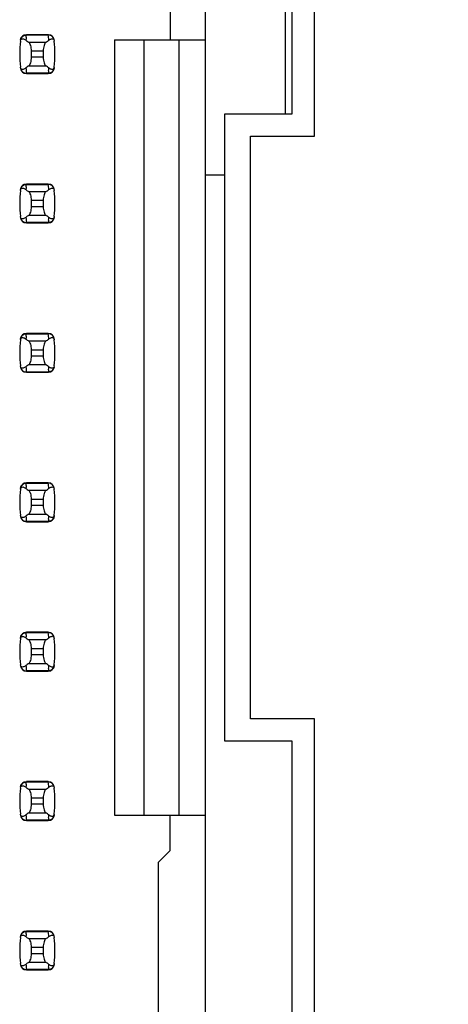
# Model space of a CAD drawing. Header units: inches. Extents: x 0 to 34, y 0 to 22.
# Tile 16 of 47: x 9.289 to 9.862, y 10.016 to 11.334. Entities that reach past the tile are written whole.
import ezdxf

# ---------------------------------------------------------------- set-up
doc = ezdxf.new("R2010")
doc.units = ezdxf.units.IN
doc.header["$LTSCALE"] = 1.87
doc.header["$MEASUREMENT"] = 0
doc.layers.get('0').update_dxf_attribs({"linetype": 'CONTINUOUS'})
doc.layers.add('DIMENSIONS', color=7, linetype='CONTINUOUS')
doc.styles.get("Standard").update_dxf_attribs({"font": 'txt', "width": 0.8})
doc.dimstyles.new('DIMSTYLE_1', dxfattribs={"dimtxt": 0.125, "dimasz": 0.18, "dimexe": 0.125, "dimexo": 0.0625, "dimgap": 0.09, "dimtad": 0, "dimtih": 1, "dimtoh": 1, "dimdec": 3, "dimlfac": 0.5, "dimzin": 4, "dimdsep": 46, "dimtxsty": 'STANDARD', "dimblk": '_FILLED', "dimblk1": '_FILLED', "dimblk2": '_FILLED', "dimcen": 0.09, "dimadec": 0, "dimazin": 0, "dimtp": 0.001, "dimtm": 0.001, "dimtfac": 1, "dimtdec": 3, "dimtofl": 0, "dimtmove": 0, "dimatfit": 3, "dimldrblk": '_FILLED', "dimfxl": 1, "dimtolj": 1, "dimtzin": 4, "dimarcsym": 0})

# ---------------------------------------------------------------- blocks, each defined once
blk = doc.blocks.new('*D22')
at = {"layer": 'DIMENSIONS', "color": 2, "linetype": 'CONTINUOUS'}
blk.add_line((9.6687, 15.6079), (10.7567, 15.6079), dxfattribs=at)
at = {"layer": 'DIMENSIONS', "color": 2, "linetype": 'CONTINUOUS', "insert": (10.8192, 15.6704), "char_height": 0.125, "width": 1.425, "attachment_point": 1, "line_spacing_factor": 0.9}
blk.add_mtext('4.820{\\Ftxt.shx;\\W1.000000;\\H0.125000; }[122.43]', dxfattribs=at)
blk = doc.blocks.new('_FILLED')
at = {"color": 0, "linetype": 'BYBLOCK'}
blk.add_solid([(0, 0), (-1, 0.1736), (-1, -0.1736)], dxfattribs=at)

msp = doc.modelspace()

# ---------------------------------------------------------------- linework, layer by layer
at = {"color": 7, "linetype": 'CONTINUOUS'}
for p, q in [((9.5374, 7.343), (9.5374, 14.2328)), ((9.6832, 11.1779), (9.6832, 11.7979)), ((9.6437, 11.7679), (9.6437, 11.2079)), ((9.6532, 11.2079), (9.6532, 11.7679)), ((9.4901, 11.354), (9.4901, 11.3068)), ((9.2972, 11.3104), (9.2974, 11.3119)), ((9.2974, 11.3127), (9.2975, 11.3135)), ((9.2974, 11.3119), (9.2974, 11.3127)), ((9.3268, 11.3139), (9.2975, 11.3139)), ((9.2975, 11.3139), (9.2975, 11.3135)), ((9.2975, 11.3135), (9.3269, 11.3135)), ((9.3269, 11.3135), (9.3268, 11.3139)), ((9.3236, 11.3036), (9.3008, 11.3036)), ((9.3344, 11.307), (9.3347, 11.306)), ((9.3347, 11.306), (9.3348, 11.3054)), ((9.4153, 11.3068), (9.4153, 10.269)), ((9.4153, 11.3068), (9.5374, 11.3068)), ((9.4547, 11.3068), (9.4547, 10.269)), ((9.502, 10.269), (9.502, 11.3068)), ((9.3043, 11.2836), (9.3043, 11.2922)), ((9.3043, 11.2922), (9.3201, 11.2922)), ((9.3201, 11.2836), (9.3043, 11.2836)), ((9.3201, 11.2922), (9.3201, 11.2836)), ((9.2897, 11.2697), (9.2895, 11.2704)), ((9.3008, 11.2722), (9.3236, 11.2722)), ((9.29, 11.2688), (9.2897, 11.2697)), ((9.3269, 11.2623), (9.2975, 11.2623)), ((9.2975, 11.2623), (9.2975, 11.2619)), ((9.2975, 11.2619), (9.3268, 11.2619)), ((9.3268, 11.2619), (9.3269, 11.2623)), ((9.327, 11.2631), (9.3269, 11.2623)), ((9.3272, 11.2654), (9.327, 11.2639)), ((9.327, 11.2639), (9.327, 11.2631)), ((9.5632, 10.3679), (9.5632, 11.2079)), ((9.5632, 11.2079), (9.6532, 11.2079)), ((9.5972, 10.3979), (9.5972, 11.1779)), ((9.5972, 11.1779), (9.6832, 11.1779)), ((9.5632, 11.126), (9.5374, 11.126)), ((9.2972, 11.1104), (9.2974, 11.1119)), ((9.2974, 11.1127), (9.2975, 11.1135)), ((9.2974, 11.1119), (9.2974, 11.1127)), ((9.3268, 11.1139), (9.2975, 11.1139)), ((9.2975, 11.1139), (9.2975, 11.1135)), ((9.2975, 11.1135), (9.3269, 11.1135)), ((9.3269, 11.1135), (9.3268, 11.1139)), ((9.3236, 11.1036), (9.3008, 11.1036)), ((9.3344, 11.107), (9.3347, 11.106)), ((9.3347, 11.106), (9.3348, 11.1054)), ((9.3043, 11.0836), (9.3043, 11.0922)), ((9.3043, 11.0922), (9.3201, 11.0922)), ((9.3201, 11.0922), (9.3201, 11.0836)), ((9.3008, 11.0722), (9.3236, 11.0722)), ((9.3201, 11.0836), (9.3043, 11.0836)), ((9.2897, 11.0697), (9.2895, 11.0704)), ((9.29, 11.0688), (9.2897, 11.0697)), ((9.3269, 11.0623), (9.2975, 11.0623)), ((9.2975, 11.0623), (9.2975, 11.0619)), ((9.2975, 11.0619), (9.3268, 11.0619)), ((9.3268, 11.0619), (9.3269, 11.0623)), ((9.327, 11.0631), (9.3269, 11.0623)), ((9.3272, 11.0654), (9.327, 11.0639)), ((9.327, 11.0639), (9.327, 11.0631)), ((9.2972, 10.9104), (9.2974, 10.9119)), ((9.2974, 10.9127), (9.2975, 10.9135)), ((9.2974, 10.9119), (9.2974, 10.9127)), ((9.3268, 10.9139), (9.2975, 10.9139)), ((9.2975, 10.9139), (9.2975, 10.9135)), ((9.2975, 10.9135), (9.3269, 10.9135)), ((9.3236, 10.9036), (9.3008, 10.9036)), ((9.3269, 10.9135), (9.3268, 10.9139)), ((9.3344, 10.907), (9.3347, 10.906)), ((9.3347, 10.906), (9.3348, 10.9054)), ((9.3043, 10.8836), (9.3043, 10.8922)), ((9.3043, 10.8922), (9.3201, 10.8922)), ((9.3201, 10.8922), (9.3201, 10.8836)), ((9.3201, 10.8836), (9.3043, 10.8836)), ((9.2897, 10.8697), (9.2895, 10.8704)), ((9.29, 10.8688), (9.2897, 10.8697)), ((9.3269, 10.8623), (9.2975, 10.8623)), ((9.2975, 10.8623), (9.2975, 10.8619)), ((9.2975, 10.8619), (9.3268, 10.8619)), ((9.3008, 10.8722), (9.3236, 10.8722)), ((9.3268, 10.8619), (9.3269, 10.8623)), ((9.327, 10.8631), (9.3269, 10.8623)), ((9.3272, 10.8654), (9.327, 10.8639)), ((9.327, 10.8639), (9.327, 10.8631)), ((9.2972, 10.7104), (9.2974, 10.7119)), ((9.2974, 10.7127), (9.2975, 10.7135)), ((9.2974, 10.7119), (9.2974, 10.7127)), ((9.3268, 10.7139), (9.2975, 10.7139)), ((9.2975, 10.7139), (9.2975, 10.7135)), ((9.2975, 10.7135), (9.3269, 10.7135)), ((9.3236, 10.7036), (9.3008, 10.7036)), ((9.3269, 10.7135), (9.3268, 10.7139)), ((9.3344, 10.707), (9.3347, 10.706)), ((9.3347, 10.706), (9.3348, 10.7054)), ((9.3043, 10.6922), (9.3201, 10.6922)), ((9.3043, 10.6836), (9.3043, 10.6922)), ((9.3201, 10.6922), (9.3201, 10.6836)), ((9.3201, 10.6836), (9.3043, 10.6836)), ((9.2897, 10.6697), (9.2895, 10.6704)), ((9.29, 10.6688), (9.2897, 10.6697)), ((9.3008, 10.6722), (9.3236, 10.6722)), ((9.3272, 10.6654), (9.327, 10.6639)), ((9.327, 10.6639), (9.327, 10.6631)), ((9.3269, 10.6623), (9.2975, 10.6623)), ((9.2975, 10.6623), (9.2975, 10.6619)), ((9.2975, 10.6619), (9.3268, 10.6619)), ((9.3268, 10.6619), (9.3269, 10.6623)), ((9.327, 10.6631), (9.3269, 10.6623)), ((9.2972, 10.5104), (9.2974, 10.5119)), ((9.2974, 10.5127), (9.2975, 10.5135)), ((9.2974, 10.5119), (9.2974, 10.5127)), ((9.3268, 10.5139), (9.2975, 10.5139)), ((9.2975, 10.5139), (9.2975, 10.5135)), ((9.2975, 10.5135), (9.3269, 10.5135)), ((9.3269, 10.5135), (9.3268, 10.5139)), ((9.3344, 10.507), (9.3347, 10.506)), ((9.3347, 10.506), (9.3348, 10.5054)), ((9.3236, 10.5036), (9.3008, 10.5036)), ((9.3043, 10.4922), (9.3201, 10.4922)), ((9.3043, 10.4836), (9.3043, 10.4922)), ((9.3201, 10.4836), (9.3043, 10.4836)), ((9.3201, 10.4922), (9.3201, 10.4836)), ((9.2897, 10.4697), (9.2895, 10.4704)), ((9.29, 10.4688), (9.2897, 10.4697)), ((9.3008, 10.4722), (9.3236, 10.4722)), ((9.3269, 10.4623), (9.2975, 10.4623)), ((9.2975, 10.4623), (9.2975, 10.4619)), ((9.2975, 10.4619), (9.3268, 10.4619)), ((9.3268, 10.4619), (9.3269, 10.4623)), ((9.327, 10.4631), (9.3269, 10.4623)), ((9.3272, 10.4654), (9.327, 10.4639)), ((9.327, 10.4639), (9.327, 10.4631)), ((9.6832, 10.3979), (9.5972, 10.3979)), ((9.6832, 9.7779), (9.6832, 10.3979)), ((9.6532, 10.3679), (9.5632, 10.3679)), ((9.6532, 9.8079), (9.6532, 10.3679)), ((9.2972, 10.3104), (9.2974, 10.3119)), ((9.2974, 10.3127), (9.2975, 10.3135)), ((9.2974, 10.3119), (9.2974, 10.3127)), ((9.3268, 10.3139), (9.2975, 10.3139)), ((9.2975, 10.3139), (9.2975, 10.3135)), ((9.2975, 10.3135), (9.3269, 10.3135)), ((9.3269, 10.3135), (9.3268, 10.3139)), ((9.3236, 10.3036), (9.3008, 10.3036)), ((9.3344, 10.307), (9.3347, 10.306)), ((9.3347, 10.306), (9.3348, 10.3054)), ((9.3043, 10.2922), (9.3201, 10.2922)), ((9.3043, 10.2836), (9.3043, 10.2922)), ((9.3201, 10.2836), (9.3043, 10.2836)), ((9.3201, 10.2922), (9.3201, 10.2836)), ((9.2897, 10.2697), (9.2895, 10.2704)), ((9.29, 10.2688), (9.2897, 10.2697)), ((9.3008, 10.2722), (9.3236, 10.2722)), ((9.4153, 10.269), (9.5374, 10.269)), ((9.4901, 10.2217), (9.4901, 10.269)), ((9.3269, 10.2623), (9.2975, 10.2623)), ((9.2975, 10.2623), (9.2975, 10.2619)), ((9.2975, 10.2619), (9.3268, 10.2619)), ((9.3268, 10.2619), (9.3269, 10.2623)), ((9.327, 10.2631), (9.3269, 10.2623)), ((9.3272, 10.2654), (9.327, 10.2639)), ((9.327, 10.2639), (9.327, 10.2631)), ((9.4901, 10.2217), (9.4744, 10.206)), ((9.4744, 9.9698), (9.4744, 10.206)), ((9.2972, 10.1104), (9.2974, 10.1119)), ((9.2974, 10.1127), (9.2975, 10.1135)), ((9.2974, 10.1119), (9.2974, 10.1127)), ((9.3268, 10.1139), (9.2975, 10.1139)), ((9.2975, 10.1139), (9.2975, 10.1135)), ((9.2975, 10.1135), (9.3269, 10.1135)), ((9.3269, 10.1135), (9.3268, 10.1139)), ((9.3236, 10.1036), (9.3008, 10.1036)), ((9.3344, 10.107), (9.3347, 10.106)), ((9.3347, 10.106), (9.3348, 10.1054)), ((9.3043, 10.0922), (9.3201, 10.0922)), ((9.3043, 10.0836), (9.3043, 10.0922)), ((9.3201, 10.0836), (9.3043, 10.0836)), ((9.3201, 10.0922), (9.3201, 10.0836)), ((9.2897, 10.0697), (9.2895, 10.0704)), ((9.3008, 10.0722), (9.3236, 10.0722)), ((9.29, 10.0688), (9.2897, 10.0697)), ((9.3269, 10.0623), (9.2975, 10.0623)), ((9.2975, 10.0623), (9.2975, 10.0619)), ((9.2975, 10.0619), (9.3268, 10.0619)), ((9.3268, 10.0619), (9.3269, 10.0623)), ((9.327, 10.0631), (9.3269, 10.0623)), ((9.3272, 10.0654), (9.327, 10.0639)), ((9.327, 10.0639), (9.327, 10.0631))]:
    msp.add_line(p, q, dxfattribs=at)
for centre, radius, start, end in [((9.2975, 11.306), 0.00787, 90, 173.0471), ((9.4461, 11.2955), 0.1496, 174.2954, 175.7945), ((9.3268, 11.306), 0.00787, 6.9529, 90), ((9.1783, 11.2955), 0.1496, 4.2056, 6.9009), ((9.4461, 11.2879), 0.1575, 173.6288, 186.3712), ((9.2878, 11.2946), 0.015, 52.6255, 54.6964), ((9.1783, 11.2879), 0.1575, 353.6288, 6.3712), ((9.2975, 11.2698), 0.00787, 186.9529, 270), ((9.4461, 11.2803), 0.1496, 184.2056, 186.9009), ((9.3268, 11.2698), 0.00787, 270, 353.0471), ((9.1783, 11.2803), 0.1496, 354.2954, 355.7945), ((9.3366, 11.2812), 0.015, 232.6259, 234.6885), ((9.2975, 11.106), 0.00787, 90, 173.0471), ((9.3268, 11.106), 0.00787, 6.9529, 90), ((9.1783, 11.0955), 0.1496, 4.2056, 6.9009), ((9.4461, 11.0879), 0.1575, 173.6288, 186.3712), ((9.2878, 11.0946), 0.015, 52.6255, 54.6964), ((9.4461, 11.0955), 0.1496, 174.2954, 175.7945), ((9.1783, 11.0879), 0.1575, 353.6288, 6.3712), ((9.2975, 11.0698), 0.00787, 186.9529, 270), ((9.4461, 11.0803), 0.1496, 184.2056, 186.9009), ((9.3268, 11.0698), 0.00787, 270, 353.0471), ((9.1783, 11.0803), 0.1496, 354.2954, 355.7945), ((9.3366, 11.0812), 0.015, 232.6259, 234.6885), ((9.4461, 10.8879), 0.1575, 173.6288, 186.3712), ((9.2975, 10.906), 0.00787, 90, 173.0471), ((9.2878, 10.8946), 0.015, 52.6255, 54.6964), ((9.4461, 10.8955), 0.1496, 174.2954, 175.7945), ((9.3268, 10.906), 0.00787, 6.9529, 90), ((9.1783, 10.8955), 0.1496, 4.2056, 6.9009), ((9.1783, 10.8879), 0.1575, 353.6288, 6.3712), ((9.2975, 10.8698), 0.00787, 186.9529, 270), ((9.4461, 10.8803), 0.1496, 184.2056, 186.9009), ((9.3268, 10.8698), 0.00787, 270, 353.0471), ((9.1783, 10.8803), 0.1496, 354.2954, 355.7945), ((9.3366, 10.8812), 0.015, 232.6259, 234.6885), ((9.4461, 10.6879), 0.1575, 173.6288, 186.3712), ((9.2975, 10.706), 0.00787, 90, 173.0471), ((9.2878, 10.6946), 0.015, 52.6255, 54.6964), ((9.4461, 10.6955), 0.1496, 174.2954, 175.7945), ((9.3268, 10.706), 0.00787, 6.9529, 90), ((9.1783, 10.6955), 0.1496, 4.2056, 6.9009), ((9.1783, 10.6879), 0.1575, 353.6288, 6.3712), ((9.2975, 10.6698), 0.00787, 186.9529, 270), ((9.4461, 10.6803), 0.1496, 184.2056, 186.9009), ((9.3268, 10.6698), 0.00787, 270, 353.0471), ((9.1783, 10.6803), 0.1496, 354.2954, 355.7945), ((9.3366, 10.6812), 0.015, 232.6259, 234.6885), ((9.4461, 10.4879), 0.1575, 173.6288, 186.3712), ((9.2975, 10.506), 0.00787, 90, 173.0471), ((9.2878, 10.4946), 0.015, 52.6255, 54.6964), ((9.4461, 10.4955), 0.1496, 174.2954, 175.7945), ((9.3268, 10.506), 0.00787, 6.9529, 90), ((9.1783, 10.4955), 0.1496, 4.2056, 6.9009), ((9.1783, 10.4879), 0.1575, 353.6288, 6.3712), ((9.2975, 10.4698), 0.00787, 186.9529, 270), ((9.4461, 10.4803), 0.1496, 184.2056, 186.9009), ((9.3268, 10.4698), 0.00787, 270, 353.0471), ((9.1783, 10.4803), 0.1496, 354.2954, 355.7945), ((9.3366, 10.4812), 0.015, 232.6259, 234.6885), ((9.2975, 10.306), 0.00787, 90, 173.0471), ((9.4461, 10.2955), 0.1496, 174.2954, 175.7945), ((9.3268, 10.306), 0.00787, 6.9529, 90), ((9.1783, 10.2955), 0.1496, 4.2056, 6.9009), ((9.4461, 10.2879), 0.1575, 173.6288, 186.3712), ((9.2878, 10.2946), 0.015, 52.6255, 54.6964), ((9.1783, 10.2879), 0.1575, 353.6288, 6.3712), ((9.2975, 10.2698), 0.00787, 186.9529, 270), ((9.4461, 10.2803), 0.1496, 184.2056, 186.9009), ((9.3268, 10.2698), 0.00787, 270, 353.0471), ((9.1783, 10.2803), 0.1496, 354.2954, 355.7945), ((9.3366, 10.2812), 0.015, 232.6259, 234.6885), ((9.2975, 10.106), 0.00787, 90, 173.0471), ((9.4461, 10.0955), 0.1496, 174.2954, 175.7945), ((9.3268, 10.106), 0.00787, 6.9529, 90), ((9.1783, 10.0955), 0.1496, 4.2056, 6.9009), ((9.4461, 10.0879), 0.1575, 173.6288, 186.3712), ((9.2878, 10.0946), 0.015, 52.6255, 54.6964), ((9.1783, 10.0879), 0.1575, 353.6288, 6.3712), ((9.2975, 10.0698), 0.00787, 186.9529, 270), ((9.4461, 10.0803), 0.1496, 184.2056, 186.9009), ((9.3268, 10.0698), 0.00787, 270, 353.0471), ((9.1783, 10.0803), 0.1496, 354.2954, 355.7945), ((9.3366, 10.0812), 0.015, 232.6259, 234.6885)]:
    msp.add_arc(centre, radius, start, end, dxfattribs=at)
for centre, start_param, end_param in [((9.6683, 11.3414), -2.804032, -2.774684), ((8.9561, 11.3414), -0.366909, -0.33756), ((9.6683, 11.2344), 2.774684, 2.804032), ((8.9561, 11.2344), 0.33756, 0.366909), ((9.6683, 11.1414), -2.804032, -2.774684), ((8.9561, 11.1414), -0.366909, -0.33756), ((9.6683, 11.0344), 2.774684, 2.804032), ((8.9561, 11.0344), 0.33756, 0.366909), ((9.6683, 10.9414), -2.804032, -2.774684), ((8.9561, 10.9414), -0.366909, -0.33756), ((9.6683, 10.8344), 2.774684, 2.804032), ((8.9561, 10.8344), 0.33756, 0.366909), ((9.6683, 10.7414), -2.804032, -2.774684), ((8.9561, 10.7414), -0.366909, -0.33756), ((9.6683, 10.6344), 2.774684, 2.804032), ((8.9561, 10.6344), 0.33756, 0.366909), ((9.6683, 10.5414), -2.804032, -2.774684), ((8.9561, 10.5414), -0.366909, -0.33756), ((9.6683, 10.4344), 2.774684, 2.804032), ((8.9561, 10.4344), 0.33756, 0.366909), ((9.6683, 10.3414), -2.804032, -2.774684), ((8.9561, 10.3414), -0.366909, -0.33756), ((9.6683, 10.2344), 2.774684, 2.804032), ((8.9561, 10.2344), 0.33756, 0.366909), ((9.6683, 10.1414), -2.804032, -2.774684), ((8.9561, 10.1414), -0.366909, -0.33756), ((9.6683, 10.0344), 2.774684, 2.804032), ((8.9561, 10.0344), 0.33756, 0.366909)]:
    msp.add_ellipse(centre, major_axis=(0.3937, 0), ratio=0.267949, start_param=start_param, end_param=end_param, dxfattribs=at)
for points, knots in [([(9.2897, 11.3068), (9.2899, 11.308), (9.2908, 11.3104), (9.2927, 11.312), (9.2939, 11.3126)], [0, 0, 0, 0, 0.485962, 1, 1, 1, 1]), ([(9.2939, 11.3126), (9.2941, 11.3127), (9.2953, 11.3132), (9.2966, 11.3135), (9.2975, 11.3135)], [0, 0, 0, 0, 0.258954, 1, 1, 1, 1]), ([(9.3306, 11.3126), (9.3303, 11.3127), (9.3291, 11.3132), (9.3278, 11.3135), (9.3269, 11.3135)], [0, 0, 0, 0, 0.258938, 1, 1, 1, 1]), ([(9.3347, 11.3068), (9.3345, 11.308), (9.3336, 11.3103), (9.3317, 11.312), (9.3306, 11.3126)], [0, 0, 0, 0, 0.485899, 1, 1, 1, 1]), ([(9.2895, 11.3054), (9.2897, 11.3064), (9.2904, 11.3082), (9.2928, 11.3085), (9.2946, 11.3079), (9.2958, 11.3072), (9.2964, 11.3068)], [0, 0, 0, 0, 0.344091, 0.54278, 0.755602, 1, 1, 1, 1]), ([(9.3043, 11.2922), (9.3043, 11.2946), (9.3039, 11.2981), (9.3024, 11.3018), (9.3014, 11.3032), (9.3008, 11.3036)], [0, 0, 0, 0, 0.604658, 0.834309, 1, 1, 1, 1]), ([(9.3236, 11.3036), (9.323, 11.3032), (9.322, 11.3018), (9.3205, 11.2981), (9.3201, 11.2946), (9.3201, 11.2922)], [0, 0, 0, 0, 0.165672, 0.395352, 1, 1, 1, 1]), ([(9.3275, 11.3065), (9.3281, 11.3069), (9.3292, 11.3077), (9.331, 11.3084), (9.333, 11.3086), (9.3341, 11.3076), (9.3344, 11.307)], [0, 0, 0, 0, 0.277188, 0.519496, 0.737282, 1, 1, 1, 1]), ([(9.3008, 11.2722), (9.3014, 11.2726), (9.3024, 11.2739), (9.3039, 11.2777), (9.3043, 11.2812), (9.3043, 11.2836)], [0, 0, 0, 0, 0.165672, 0.395352, 1, 1, 1, 1]), ([(9.3201, 11.2836), (9.3201, 11.2812), (9.3205, 11.2777), (9.322, 11.2739), (9.323, 11.2726), (9.3236, 11.2722)], [0, 0, 0, 0, 0.604658, 0.834309, 1, 1, 1, 1]), ([(9.3348, 11.2704), (9.3347, 11.2694), (9.334, 11.2675), (9.3316, 11.2672), (9.3297, 11.2679), (9.3286, 11.2686), (9.328, 11.269)], [0, 0, 0, 0, 0.34411, 0.542772, 0.755567, 1, 1, 1, 1]), ([(9.2897, 11.269), (9.2899, 11.2678), (9.2908, 11.2654), (9.2927, 11.2637), (9.2939, 11.2632)], [0, 0, 0, 0, 0.485962, 1, 1, 1, 1]), ([(9.2968, 11.2693), (9.2963, 11.2689), (9.2951, 11.2681), (9.2934, 11.2674), (9.2914, 11.2672), (9.2903, 11.2682), (9.29, 11.2688)], [0, 0, 0, 0, 0.277188, 0.519495, 0.73728, 1, 1, 1, 1]), ([(9.2939, 11.2632), (9.2941, 11.263), (9.2953, 11.2625), (9.2966, 11.2623), (9.2975, 11.2623)], [0, 0, 0, 0, 0.258954, 1, 1, 1, 1]), ([(9.3306, 11.2632), (9.3303, 11.2631), (9.3291, 11.2625), (9.3278, 11.2623), (9.3269, 11.2623)], [0, 0, 0, 0, 0.258938, 1, 1, 1, 1]), ([(9.3347, 11.269), (9.3345, 11.2678), (9.3336, 11.2654), (9.3317, 11.2638), (9.3306, 11.2632)], [0, 0, 0, 0, 0.485899, 1, 1, 1, 1]), ([(9.2897, 11.1068), (9.2899, 11.108), (9.2908, 11.1104), (9.2927, 11.112), (9.2939, 11.1126)], [0, 0, 0, 0, 0.485962, 1, 1, 1, 1]), ([(9.2939, 11.1126), (9.2941, 11.1127), (9.2953, 11.1132), (9.2966, 11.1135), (9.2975, 11.1135)], [0, 0, 0, 0, 0.258954, 1, 1, 1, 1]), ([(9.3306, 11.1126), (9.3303, 11.1127), (9.3291, 11.1132), (9.3278, 11.1135), (9.3269, 11.1135)], [0, 0, 0, 0, 0.258938, 1, 1, 1, 1]), ([(9.3347, 11.1068), (9.3345, 11.108), (9.3336, 11.1103), (9.3317, 11.112), (9.3306, 11.1126)], [0, 0, 0, 0, 0.485899, 1, 1, 1, 1]), ([(9.2895, 11.1054), (9.2897, 11.1064), (9.2904, 11.1082), (9.2928, 11.1085), (9.2946, 11.1079), (9.2958, 11.1072), (9.2964, 11.1068)], [0, 0, 0, 0, 0.344091, 0.54278, 0.755602, 1, 1, 1, 1]), ([(9.3043, 11.0922), (9.3043, 11.0946), (9.3039, 11.0981), (9.3024, 11.1018), (9.3014, 11.1032), (9.3008, 11.1036)], [0, 0, 0, 0, 0.604658, 0.834309, 1, 1, 1, 1]), ([(9.3236, 11.1036), (9.323, 11.1032), (9.322, 11.1018), (9.3205, 11.0981), (9.3201, 11.0946), (9.3201, 11.0922)], [0, 0, 0, 0, 0.165672, 0.395352, 1, 1, 1, 1]), ([(9.3275, 11.1065), (9.3281, 11.1069), (9.3292, 11.1077), (9.331, 11.1084), (9.333, 11.1086), (9.3341, 11.1076), (9.3344, 11.107)], [0, 0, 0, 0, 0.277188, 0.519496, 0.737282, 1, 1, 1, 1]), ([(9.3008, 11.0722), (9.3014, 11.0726), (9.3024, 11.0739), (9.3039, 11.0777), (9.3043, 11.0812), (9.3043, 11.0836)], [0, 0, 0, 0, 0.165672, 0.395352, 1, 1, 1, 1]), ([(9.3201, 11.0836), (9.3201, 11.0812), (9.3205, 11.0777), (9.322, 11.0739), (9.323, 11.0726), (9.3236, 11.0722)], [0, 0, 0, 0, 0.604658, 0.834309, 1, 1, 1, 1]), ([(9.2897, 11.069), (9.2899, 11.0678), (9.2908, 11.0654), (9.2927, 11.0637), (9.2939, 11.0632)], [0, 0, 0, 0, 0.485962, 1, 1, 1, 1]), ([(9.2968, 11.0693), (9.2963, 11.0689), (9.2951, 11.0681), (9.2934, 11.0674), (9.2914, 11.0672), (9.2903, 11.0682), (9.29, 11.0688)], [0, 0, 0, 0, 0.277188, 0.519495, 0.73728, 1, 1, 1, 1]), ([(9.2939, 11.0632), (9.2941, 11.063), (9.2953, 11.0625), (9.2966, 11.0623), (9.2975, 11.0623)], [0, 0, 0, 0, 0.258954, 1, 1, 1, 1]), ([(9.3306, 11.0632), (9.3303, 11.0631), (9.3291, 11.0625), (9.3278, 11.0623), (9.3269, 11.0623)], [0, 0, 0, 0, 0.258938, 1, 1, 1, 1]), ([(9.3348, 11.0704), (9.3347, 11.0694), (9.334, 11.0675), (9.3316, 11.0672), (9.3297, 11.0679), (9.3286, 11.0686), (9.328, 11.069)], [0, 0, 0, 0, 0.34411, 0.542772, 0.755567, 1, 1, 1, 1]), ([(9.3347, 11.069), (9.3345, 11.0678), (9.3336, 11.0654), (9.3317, 11.0638), (9.3306, 11.0632)], [0, 0, 0, 0, 0.485899, 1, 1, 1, 1]), ([(9.2895, 10.9054), (9.2897, 10.9064), (9.2904, 10.9082), (9.2928, 10.9085), (9.2946, 10.9079), (9.2958, 10.9072), (9.2964, 10.9068)], [0, 0, 0, 0, 0.344091, 0.54278, 0.755602, 1, 1, 1, 1]), ([(9.2897, 10.9068), (9.2899, 10.908), (9.2908, 10.9104), (9.2927, 10.912), (9.2939, 10.9126)], [0, 0, 0, 0, 0.485962, 1, 1, 1, 1]), ([(9.2939, 10.9126), (9.2941, 10.9127), (9.2953, 10.9132), (9.2966, 10.9135), (9.2975, 10.9135)], [0, 0, 0, 0, 0.258954, 1, 1, 1, 1]), ([(9.3043, 10.8922), (9.3043, 10.8946), (9.3039, 10.8981), (9.3024, 10.9018), (9.3014, 10.9032), (9.3008, 10.9036)], [0, 0, 0, 0, 0.604658, 0.834309, 1, 1, 1, 1]), ([(9.3236, 10.9036), (9.323, 10.9032), (9.322, 10.9018), (9.3205, 10.8981), (9.3201, 10.8946), (9.3201, 10.8922)], [0, 0, 0, 0, 0.165672, 0.395352, 1, 1, 1, 1]), ([(9.3306, 10.9126), (9.3303, 10.9127), (9.3291, 10.9132), (9.3278, 10.9135), (9.3269, 10.9135)], [0, 0, 0, 0, 0.258938, 1, 1, 1, 1]), ([(9.3275, 10.9065), (9.3281, 10.9069), (9.3292, 10.9077), (9.331, 10.9084), (9.333, 10.9086), (9.3341, 10.9076), (9.3344, 10.907)], [0, 0, 0, 0, 0.277188, 0.519496, 0.737282, 1, 1, 1, 1]), ([(9.3347, 10.9068), (9.3345, 10.908), (9.3336, 10.9103), (9.3317, 10.912), (9.3306, 10.9126)], [0, 0, 0, 0, 0.485899, 1, 1, 1, 1]), ([(9.3008, 10.8722), (9.3014, 10.8726), (9.3024, 10.8739), (9.3039, 10.8777), (9.3043, 10.8812), (9.3043, 10.8836)], [0, 0, 0, 0, 0.165672, 0.395352, 1, 1, 1, 1]), ([(9.3201, 10.8836), (9.3201, 10.8812), (9.3205, 10.8777), (9.322, 10.8739), (9.323, 10.8726), (9.3236, 10.8722)], [0, 0, 0, 0, 0.604658, 0.834309, 1, 1, 1, 1]), ([(9.2897, 10.869), (9.2899, 10.8678), (9.2908, 10.8654), (9.2927, 10.8637), (9.2939, 10.8632)], [0, 0, 0, 0, 0.485962, 1, 1, 1, 1]), ([(9.2968, 10.8693), (9.2963, 10.8689), (9.2951, 10.8681), (9.2934, 10.8674), (9.2914, 10.8672), (9.2903, 10.8682), (9.29, 10.8688)], [0, 0, 0, 0, 0.277188, 0.519495, 0.73728, 1, 1, 1, 1]), ([(9.2939, 10.8632), (9.2941, 10.863), (9.2953, 10.8625), (9.2966, 10.8623), (9.2975, 10.8623)], [0, 0, 0, 0, 0.258954, 1, 1, 1, 1]), ([(9.3306, 10.8632), (9.3303, 10.8631), (9.3291, 10.8625), (9.3278, 10.8623), (9.3269, 10.8623)], [0, 0, 0, 0, 0.258938, 1, 1, 1, 1]), ([(9.3348, 10.8704), (9.3347, 10.8694), (9.334, 10.8675), (9.3316, 10.8672), (9.3297, 10.8679), (9.3286, 10.8686), (9.328, 10.869)], [0, 0, 0, 0, 0.34411, 0.542772, 0.755567, 1, 1, 1, 1]), ([(9.3347, 10.869), (9.3345, 10.8678), (9.3336, 10.8654), (9.3317, 10.8638), (9.3306, 10.8632)], [0, 0, 0, 0, 0.485899, 1, 1, 1, 1]), ([(9.2895, 10.7054), (9.2897, 10.7064), (9.2904, 10.7082), (9.2928, 10.7085), (9.2946, 10.7079), (9.2958, 10.7072), (9.2964, 10.7068)], [0, 0, 0, 0, 0.344091, 0.54278, 0.755602, 1, 1, 1, 1]), ([(9.2897, 10.7068), (9.2899, 10.708), (9.2908, 10.7104), (9.2927, 10.712), (9.2939, 10.7126)], [0, 0, 0, 0, 0.485962, 1, 1, 1, 1]), ([(9.2939, 10.7126), (9.2941, 10.7127), (9.2953, 10.7132), (9.2966, 10.7135), (9.2975, 10.7135)], [0, 0, 0, 0, 0.258954, 1, 1, 1, 1]), ([(9.3043, 10.6922), (9.3043, 10.6946), (9.3039, 10.6981), (9.3024, 10.7018), (9.3014, 10.7032), (9.3008, 10.7036)], [0, 0, 0, 0, 0.604658, 0.834309, 1, 1, 1, 1]), ([(9.3236, 10.7036), (9.323, 10.7032), (9.322, 10.7018), (9.3205, 10.6981), (9.3201, 10.6946), (9.3201, 10.6922)], [0, 0, 0, 0, 0.165672, 0.395352, 1, 1, 1, 1]), ([(9.3306, 10.7126), (9.3303, 10.7127), (9.3291, 10.7132), (9.3278, 10.7135), (9.3269, 10.7135)], [0, 0, 0, 0, 0.258938, 1, 1, 1, 1]), ([(9.3275, 10.7065), (9.3281, 10.7069), (9.3292, 10.7077), (9.331, 10.7084), (9.333, 10.7086), (9.3341, 10.7076), (9.3344, 10.707)], [0, 0, 0, 0, 0.277188, 0.519496, 0.737282, 1, 1, 1, 1]), ([(9.3347, 10.7068), (9.3345, 10.708), (9.3336, 10.7103), (9.3317, 10.712), (9.3306, 10.7126)], [0, 0, 0, 0, 0.485899, 1, 1, 1, 1]), ([(9.3008, 10.6722), (9.3014, 10.6726), (9.3024, 10.6739), (9.3039, 10.6777), (9.3043, 10.6812), (9.3043, 10.6836)], [0, 0, 0, 0, 0.165672, 0.395352, 1, 1, 1, 1]), ([(9.3201, 10.6836), (9.3201, 10.6812), (9.3205, 10.6777), (9.322, 10.6739), (9.323, 10.6726), (9.3236, 10.6722)], [0, 0, 0, 0, 0.604658, 0.834309, 1, 1, 1, 1]), ([(9.2897, 10.669), (9.2899, 10.6678), (9.2908, 10.6654), (9.2927, 10.6637), (9.2939, 10.6632)], [0, 0, 0, 0, 0.485962, 1, 1, 1, 1]), ([(9.2968, 10.6693), (9.2963, 10.6689), (9.2951, 10.6681), (9.2934, 10.6674), (9.2914, 10.6672), (9.2903, 10.6682), (9.29, 10.6688)], [0, 0, 0, 0, 0.277188, 0.519495, 0.73728, 1, 1, 1, 1]), ([(9.3348, 10.6704), (9.3347, 10.6694), (9.334, 10.6675), (9.3316, 10.6672), (9.3297, 10.6679), (9.3286, 10.6686), (9.328, 10.669)], [0, 0, 0, 0, 0.34411, 0.542772, 0.755567, 1, 1, 1, 1]), ([(9.3347, 10.669), (9.3345, 10.6678), (9.3336, 10.6654), (9.3317, 10.6638), (9.3306, 10.6632)], [0, 0, 0, 0, 0.485899, 1, 1, 1, 1]), ([(9.2939, 10.6632), (9.2941, 10.663), (9.2953, 10.6625), (9.2966, 10.6623), (9.2975, 10.6623)], [0, 0, 0, 0, 0.258954, 1, 1, 1, 1]), ([(9.3306, 10.6632), (9.3303, 10.6631), (9.3291, 10.6625), (9.3278, 10.6623), (9.3269, 10.6623)], [0, 0, 0, 0, 0.258938, 1, 1, 1, 1]), ([(9.2895, 10.5054), (9.2897, 10.5064), (9.2904, 10.5082), (9.2928, 10.5085), (9.2946, 10.5079), (9.2958, 10.5072), (9.2964, 10.5068)], [0, 0, 0, 0, 0.344091, 0.54278, 0.755602, 1, 1, 1, 1]), ([(9.2897, 10.5068), (9.2899, 10.508), (9.2908, 10.5104), (9.2927, 10.512), (9.2939, 10.5126)], [0, 0, 0, 0, 0.485962, 1, 1, 1, 1]), ([(9.2939, 10.5126), (9.2941, 10.5127), (9.2953, 10.5132), (9.2966, 10.5135), (9.2975, 10.5135)], [0, 0, 0, 0, 0.258954, 1, 1, 1, 1]), ([(9.3306, 10.5126), (9.3303, 10.5127), (9.3291, 10.5132), (9.3278, 10.5135), (9.3269, 10.5135)], [0, 0, 0, 0, 0.258938, 1, 1, 1, 1]), ([(9.3275, 10.5065), (9.3281, 10.5069), (9.3292, 10.5077), (9.331, 10.5084), (9.333, 10.5086), (9.3341, 10.5076), (9.3344, 10.507)], [0, 0, 0, 0, 0.277188, 0.519496, 0.737282, 1, 1, 1, 1]), ([(9.3347, 10.5068), (9.3345, 10.508), (9.3336, 10.5103), (9.3317, 10.512), (9.3306, 10.5126)], [0, 0, 0, 0, 0.485899, 1, 1, 1, 1]), ([(9.3043, 10.4922), (9.3043, 10.4946), (9.3039, 10.4981), (9.3024, 10.5018), (9.3014, 10.5032), (9.3008, 10.5036)], [0, 0, 0, 0, 0.604658, 0.834309, 1, 1, 1, 1]), ([(9.3236, 10.5036), (9.323, 10.5032), (9.322, 10.5018), (9.3205, 10.4981), (9.3201, 10.4946), (9.3201, 10.4922)], [0, 0, 0, 0, 0.165672, 0.395352, 1, 1, 1, 1]), ([(9.3008, 10.4722), (9.3014, 10.4726), (9.3024, 10.4739), (9.3039, 10.4777), (9.3043, 10.4812), (9.3043, 10.4836)], [0, 0, 0, 0, 0.165672, 0.395352, 1, 1, 1, 1]), ([(9.3201, 10.4836), (9.3201, 10.4812), (9.3205, 10.4777), (9.322, 10.4739), (9.323, 10.4726), (9.3236, 10.4722)], [0, 0, 0, 0, 0.604658, 0.834309, 1, 1, 1, 1]), ([(9.2897, 10.469), (9.2899, 10.4678), (9.2908, 10.4654), (9.2927, 10.4637), (9.2939, 10.4632)], [0, 0, 0, 0, 0.485962, 1, 1, 1, 1]), ([(9.2968, 10.4693), (9.2963, 10.4689), (9.2951, 10.4681), (9.2934, 10.4674), (9.2914, 10.4672), (9.2903, 10.4682), (9.29, 10.4688)], [0, 0, 0, 0, 0.277188, 0.519495, 0.73728, 1, 1, 1, 1]), ([(9.3348, 10.4704), (9.3347, 10.4694), (9.334, 10.4675), (9.3316, 10.4672), (9.3297, 10.4679), (9.3286, 10.4686), (9.328, 10.469)], [0, 0, 0, 0, 0.34411, 0.542772, 0.755567, 1, 1, 1, 1]), ([(9.3347, 10.469), (9.3345, 10.4678), (9.3336, 10.4654), (9.3317, 10.4638), (9.3306, 10.4632)], [0, 0, 0, 0, 0.485899, 1, 1, 1, 1]), ([(9.2939, 10.4632), (9.2941, 10.463), (9.2953, 10.4625), (9.2966, 10.4623), (9.2975, 10.4623)], [0, 0, 0, 0, 0.258954, 1, 1, 1, 1]), ([(9.3306, 10.4632), (9.3303, 10.4631), (9.3291, 10.4625), (9.3278, 10.4623), (9.3269, 10.4623)], [0, 0, 0, 0, 0.258938, 1, 1, 1, 1]), ([(9.2895, 10.3054), (9.2897, 10.3064), (9.2904, 10.3082), (9.2928, 10.3085), (9.2946, 10.3079), (9.2958, 10.3072), (9.2964, 10.3068)], [0, 0, 0, 0, 0.344091, 0.54278, 0.755602, 1, 1, 1, 1]), ([(9.2897, 10.3068), (9.2899, 10.308), (9.2908, 10.3104), (9.2927, 10.312), (9.2939, 10.3126)], [0, 0, 0, 0, 0.485962, 1, 1, 1, 1]), ([(9.2939, 10.3126), (9.2941, 10.3127), (9.2953, 10.3132), (9.2966, 10.3135), (9.2975, 10.3135)], [0, 0, 0, 0, 0.258954, 1, 1, 1, 1]), ([(9.3306, 10.3126), (9.3303, 10.3127), (9.3291, 10.3132), (9.3278, 10.3135), (9.3269, 10.3135)], [0, 0, 0, 0, 0.258938, 1, 1, 1, 1]), ([(9.3275, 10.3065), (9.3281, 10.3069), (9.3292, 10.3077), (9.331, 10.3084), (9.333, 10.3086), (9.3341, 10.3076), (9.3344, 10.307)], [0, 0, 0, 0, 0.277188, 0.519496, 0.737282, 1, 1, 1, 1]), ([(9.3347, 10.3068), (9.3345, 10.308), (9.3336, 10.3103), (9.3317, 10.312), (9.3306, 10.3126)], [0, 0, 0, 0, 0.485899, 1, 1, 1, 1]), ([(9.3043, 10.2922), (9.3043, 10.2946), (9.3039, 10.2981), (9.3024, 10.3018), (9.3014, 10.3032), (9.3008, 10.3036)], [0, 0, 0, 0, 0.604658, 0.834309, 1, 1, 1, 1]), ([(9.3236, 10.3036), (9.323, 10.3032), (9.322, 10.3018), (9.3205, 10.2981), (9.3201, 10.2946), (9.3201, 10.2922)], [0, 0, 0, 0, 0.165672, 0.395352, 1, 1, 1, 1]), ([(9.3008, 10.2722), (9.3014, 10.2726), (9.3024, 10.2739), (9.3039, 10.2777), (9.3043, 10.2812), (9.3043, 10.2836)], [0, 0, 0, 0, 0.165672, 0.395352, 1, 1, 1, 1]), ([(9.3201, 10.2836), (9.3201, 10.2812), (9.3205, 10.2777), (9.322, 10.2739), (9.323, 10.2726), (9.3236, 10.2722)], [0, 0, 0, 0, 0.604658, 0.834309, 1, 1, 1, 1]), ([(9.2897, 10.269), (9.2899, 10.2678), (9.2908, 10.2654), (9.2927, 10.2637), (9.2939, 10.2632)], [0, 0, 0, 0, 0.485962, 1, 1, 1, 1]), ([(9.2968, 10.2693), (9.2963, 10.2689), (9.2951, 10.2681), (9.2934, 10.2674), (9.2914, 10.2672), (9.2903, 10.2682), (9.29, 10.2688)], [0, 0, 0, 0, 0.277188, 0.519495, 0.73728, 1, 1, 1, 1]), ([(9.3348, 10.2704), (9.3347, 10.2694), (9.334, 10.2675), (9.3316, 10.2672), (9.3297, 10.2679), (9.3286, 10.2686), (9.328, 10.269)], [0, 0, 0, 0, 0.34411, 0.542772, 0.755567, 1, 1, 1, 1]), ([(9.3347, 10.269), (9.3345, 10.2678), (9.3336, 10.2654), (9.3317, 10.2638), (9.3306, 10.2632)], [0, 0, 0, 0, 0.485899, 1, 1, 1, 1]), ([(9.2939, 10.2632), (9.2941, 10.263), (9.2953, 10.2625), (9.2966, 10.2623), (9.2975, 10.2623)], [0, 0, 0, 0, 0.258954, 1, 1, 1, 1]), ([(9.3306, 10.2632), (9.3303, 10.2631), (9.3291, 10.2625), (9.3278, 10.2623), (9.3269, 10.2623)], [0, 0, 0, 0, 0.258938, 1, 1, 1, 1]), ([(9.2897, 10.1068), (9.2899, 10.108), (9.2908, 10.1104), (9.2927, 10.112), (9.2939, 10.1126)], [0, 0, 0, 0, 0.485962, 1, 1, 1, 1]), ([(9.2939, 10.1126), (9.2941, 10.1127), (9.2953, 10.1132), (9.2966, 10.1135), (9.2975, 10.1135)], [0, 0, 0, 0, 0.258954, 1, 1, 1, 1]), ([(9.3306, 10.1126), (9.3303, 10.1127), (9.3291, 10.1132), (9.3278, 10.1135), (9.3269, 10.1135)], [0, 0, 0, 0, 0.258938, 1, 1, 1, 1]), ([(9.3347, 10.1068), (9.3345, 10.108), (9.3336, 10.1103), (9.3317, 10.112), (9.3306, 10.1126)], [0, 0, 0, 0, 0.485899, 1, 1, 1, 1]), ([(9.2895, 10.1054), (9.2897, 10.1064), (9.2904, 10.1082), (9.2928, 10.1085), (9.2946, 10.1079), (9.2958, 10.1072), (9.2964, 10.1068)], [0, 0, 0, 0, 0.344091, 0.54278, 0.755602, 1, 1, 1, 1]), ([(9.3043, 10.0922), (9.3043, 10.0946), (9.3039, 10.0981), (9.3024, 10.1018), (9.3014, 10.1032), (9.3008, 10.1036)], [0, 0, 0, 0, 0.604658, 0.834309, 1, 1, 1, 1]), ([(9.3236, 10.1036), (9.323, 10.1032), (9.322, 10.1018), (9.3205, 10.0981), (9.3201, 10.0946), (9.3201, 10.0922)], [0, 0, 0, 0, 0.165672, 0.395352, 1, 1, 1, 1]), ([(9.3275, 10.1065), (9.3281, 10.1069), (9.3292, 10.1077), (9.331, 10.1084), (9.333, 10.1086), (9.3341, 10.1076), (9.3344, 10.107)], [0, 0, 0, 0, 0.277188, 0.519496, 0.737282, 1, 1, 1, 1]), ([(9.3008, 10.0722), (9.3014, 10.0726), (9.3024, 10.0739), (9.3039, 10.0777), (9.3043, 10.0812), (9.3043, 10.0836)], [0, 0, 0, 0, 0.165672, 0.395352, 1, 1, 1, 1]), ([(9.3201, 10.0836), (9.3201, 10.0812), (9.3205, 10.0777), (9.322, 10.0739), (9.323, 10.0726), (9.3236, 10.0722)], [0, 0, 0, 0, 0.604658, 0.834309, 1, 1, 1, 1]), ([(9.3348, 10.0704), (9.3347, 10.0694), (9.334, 10.0675), (9.3316, 10.0672), (9.3297, 10.0679), (9.3286, 10.0686), (9.328, 10.069)], [0, 0, 0, 0, 0.34411, 0.542772, 0.755567, 1, 1, 1, 1]), ([(9.2897, 10.069), (9.2899, 10.0678), (9.2908, 10.0654), (9.2927, 10.0637), (9.2939, 10.0632)], [0, 0, 0, 0, 0.485962, 1, 1, 1, 1]), ([(9.2968, 10.0693), (9.2963, 10.0689), (9.2951, 10.0681), (9.2934, 10.0674), (9.2914, 10.0672), (9.2903, 10.0682), (9.29, 10.0688)], [0, 0, 0, 0, 0.277188, 0.519495, 0.73728, 1, 1, 1, 1]), ([(9.2939, 10.0632), (9.2941, 10.063), (9.2953, 10.0625), (9.2966, 10.0623), (9.2975, 10.0623)], [0, 0, 0, 0, 0.258954, 1, 1, 1, 1]), ([(9.3306, 10.0632), (9.3303, 10.0631), (9.3291, 10.0625), (9.3278, 10.0623), (9.3269, 10.0623)], [0, 0, 0, 0, 0.258938, 1, 1, 1, 1]), ([(9.3347, 10.069), (9.3345, 10.0678), (9.3336, 10.0654), (9.3317, 10.0638), (9.3306, 10.0632)], [0, 0, 0, 0, 0.485899, 1, 1, 1, 1])]:
    msp.add_open_spline(points, degree=3, knots=knots, dxfattribs=at)

# ---------------------------------------------------------------- dimensions: what is measured, and where the dimension line sits
at = {"layer": 'DIMENSIONS', "color": 2, "linetype": 'CONTINUOUS'}
dim = msp.add_ordinate_dim(feature_location=(9.6687, 15.6079), offset=(1.088, 0), dtype=0, origin=(9.6062, 5.9679), dimstyle='DIMSTYLE_1', override={"dimtad": 1, "dimtih": 0, "dimtoh": 0}, dxfattribs=at)
dim.commit()
dim.dimension.update_dxf_attribs({"geometry": '*D22', "text_midpoint": (11.5317, 15.6079)})

doc.saveas('drawing.dxf')
